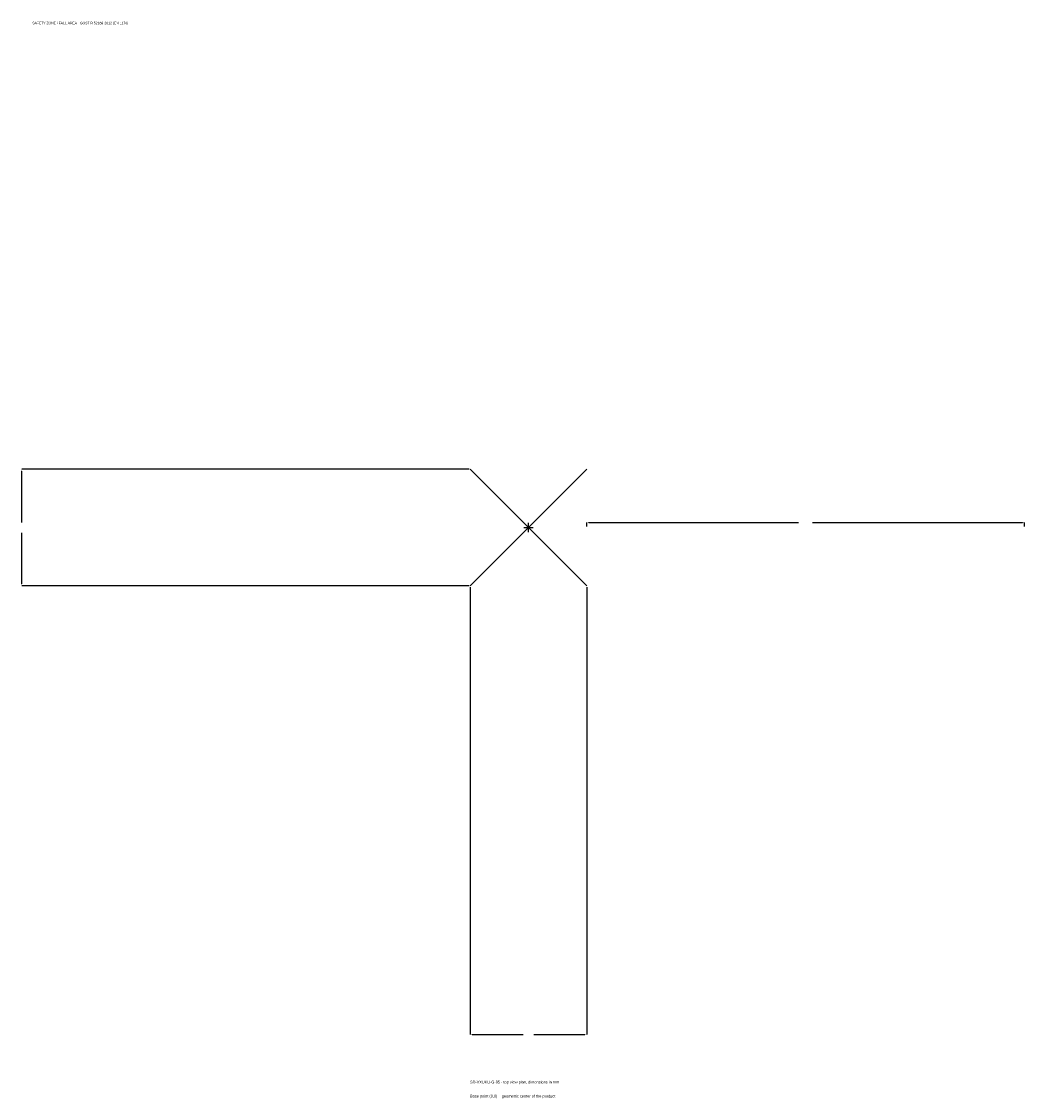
# Model space of a CAD drawing. Extents: x -1737 to 1700, y -1955 to 1733.
import ezdxf

# ---------------------------------------------------------------- set-up
doc = ezdxf.new("R2010")
doc.units = 0
for name, color, linetype in [('GP_MAF_zona_bezopasnosti', 1, 'Continuous'), ('ZSK_DANNYE', 3, 'Continuous'), ('ZSK_KONTUR', 7, 'Continuous'), ('ZSK_RAZMERY', 8, 'Continuous')]:
    doc.layers.add(name, color=color, linetype=linetype)
doc.dimstyles.new('ORION', dxfattribs={"dimtxt": 12, "dimasz": 7.2, "dimexe": 1.25, "dimexo": 3.6, "dimtad": 1, "dimcen": 2.5, "dimazin": 3, "dimtfac": 1, "dimtmove": 0, "dimatfit": 3})

# ---------------------------------------------------------------- blocks, each defined once
blk = doc.blocks.new('_CLOSEDFILLED')
at = {"color": 0, "linetype": 'BYBLOCK'}
blk.add_solid([(-1, 0.16), (0, 0), (-1, -0.16)], dxfattribs=at)
blk = doc.blocks.new('*D1')
for p, q in [((-200, -203.6), (-200, -1736)), ((200, -203.6), (200, -1736)), ((-192.8, -1736), (-18, -1736)), ((18, -1736), (192.8, -1736))]:
    blk.add_line(p, q)
at = {"layer": 'Defpoints'}
for p in [(-200, -200), (200, -200), (-200, -1736)]:
    blk.add_point(p, dxfattribs=at)
at = {"layer": 'ZSK_RAZMERY', "xscale": 7.199999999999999, "yscale": 7.199999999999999, "rotation": 180}
blk.add_blockref('_CLOSEDFILLED', (-200, -1736), dxfattribs=at)
at = {"layer": 'ZSK_RAZMERY', "xscale": 7.199999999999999, "yscale": 7.199999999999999}
blk.add_blockref('_CLOSEDFILLED', (200, -1736), dxfattribs=at)
blk = doc.blocks.new('*D2')
for p, q in [((-203.6, 200), (-1736, 200)), ((-1736, 18), (-1736, 192.8)), ((-1736, -192.8), (-1736, -18)), ((-203.6, -200), (-1736, -200))]:
    blk.add_line(p, q)
at = {"layer": 'Defpoints'}
for p in [(-200, 200), (-1736, -200), (-200, -200)]:
    blk.add_point(p, dxfattribs=at)
at = {"layer": 'ZSK_RAZMERY', "xscale": 7.199999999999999, "yscale": 7.199999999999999}
for p, rotation in [((-1736, 200), 90), ((-1736, -200), 270)]:
    blk.add_blockref('_CLOSEDFILLED', p, dxfattribs=dict(at, rotation=rotation))
blk = doc.blocks.new('*D3')
for p, q in [((200, 3.6), (200, 18)), ((207.2, 18), (926, 18)), ((974, 18), (1692.8, 18)), ((1700, 3.6), (1700, 18))]:
    blk.add_line(p, q)
at = {"layer": 'Defpoints'}
for p in [(200, 18), (200, 0), (1700, 0)]:
    blk.add_point(p, dxfattribs=at)
at = {"layer": 'ZSK_RAZMERY', "xscale": 7.199999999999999, "yscale": 7.199999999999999, "rotation": 180}
blk.add_blockref('_CLOSEDFILLED', (200, 18), dxfattribs=at)
at = {"layer": 'ZSK_RAZMERY', "xscale": 7.199999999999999, "yscale": 7.199999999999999}
blk.add_blockref('_CLOSEDFILLED', (1700, 18), dxfattribs=at)
blk = doc.blocks.new('B1')
at = {"layer": 'ZSK_KONTUR'}
for p, q in [((-200, -200), (200, 200)), ((-200, 200), (200, -200))]:
    blk.add_line(p, q, dxfattribs=at)
at = {"layer": 'ZSK_RAZMERY'}
for p, q in [((-16, 0), (16, 0)), ((0, -16), (0, 16))]:
    blk.add_line(p, q, dxfattribs=at)
at = {"layer": 'GP_MAF_zona_bezopasnosti', "color": 1}
blk.add_text('SAFETY ZONE / FALL AREA - GOST R 52169-2012 (EN 1176)', height=8.4, dxfattribs=at).set_placement((-1700, 1724))
at = {"layer": 'ZSK_RAZMERY'}
dim = blk.add_linear_dim(base=(-1736, -200), p1=(-200, -200), p2=(-200, 200), angle=90, dimstyle='ORION', dxfattribs=at)
dim.commit()
dim.dimension.update_dxf_attribs({"geometry": '*D2', "text_midpoint": (-1736, 0)})
for base, p1, p2, picture, middle in [((200, 18), (200, 0), (1700, 0), '*D3', (950, 18)), ((-200, -1736), (-200, -200), (200, -200), '*D1', (0, -1736))]:
    dim = blk.add_linear_dim(base=base, p1=p1, p2=p2, dimstyle='ORION', dxfattribs=at)
    dim.commit()
    dim.dimension.update_dxf_attribs({"geometry": picture, "text_midpoint": middle})

msp = doc.modelspace()

# ---------------------------------------------------------------- block references
msp.add_blockref('B1', (0, 0))

# ---------------------------------------------------------------- texts
at = {"layer": 'ZSK_DANNYE', "color": 3}
msp.add_text('SD-VXUKU-G-95 - top view plan, dimensions in mm', height=9.6, dxfattribs=at).set_placement((-200, -1904))
at = {"layer": 'ZSK_DANNYE', "color": 7}
msp.add_text('Base point (0,0) = geometric center of the product', height=9.6, dxfattribs=at).set_placement((-200, -1952))

doc.saveas('drawing.dxf')
